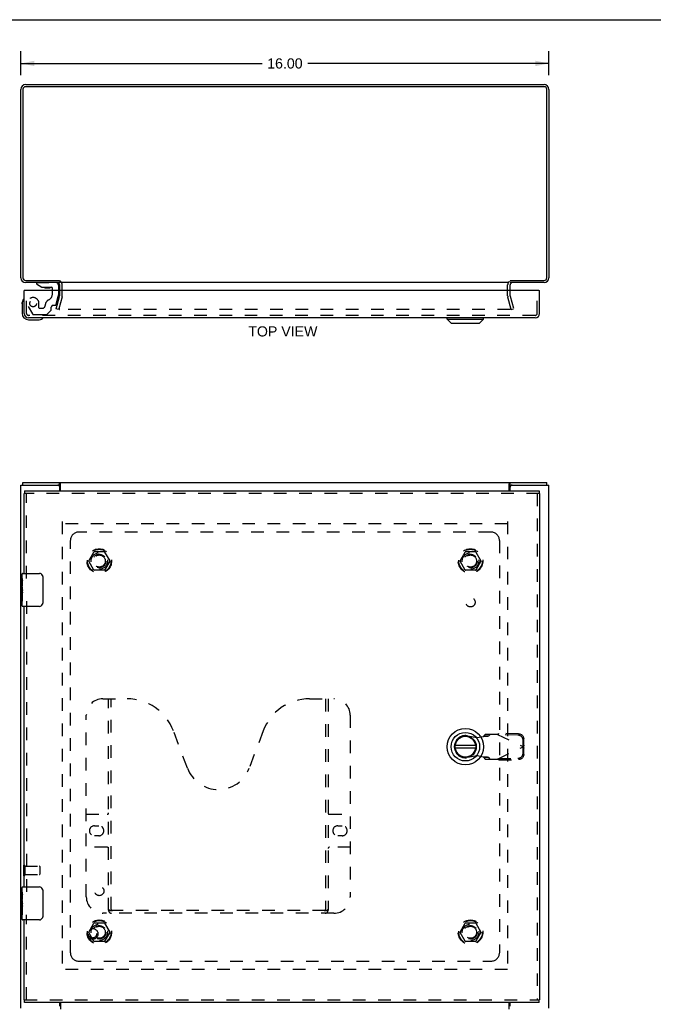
# Model space of a CAD drawing. Header units: inches. Extents: x 0 to 69.6, y 0 to 45.
# Tile 3 of 4: x 15.6 to 34.8, y 15.2 to 45. Entities that reach past the tile are written whole.
import ezdxf

# ---------------------------------------------------------------- set-up
doc = ezdxf.new("R2010")
doc.units = ezdxf.units.IN
doc.header["$LTSCALE"] = 3.827485
doc.header["$MEASUREMENT"] = 0
doc.linetypes.add('HIDDEN', pattern=[0.2, 0.1, -0.1])
doc.layers.get('0').update_dxf_attribs({"linetype": 'CONTINUOUS'})
for name, color, linetype in [('DEFAULT_2', 8, 'HIDDEN'), ('DIMENSIONS', 7, 'CONTINUOUS'), ('DOOR_ASSEMBLY', 7, 'CONTINUOUS'), ('SUBPANEL', 7, 'CONTINUOUS')]:
    doc.layers.add(name, color=color, linetype=linetype)
doc.styles.get("Standard").update_dxf_attribs({"font": 'arial.ttf'})
doc.dimstyles.new('DIMSTYLE_1', dxfattribs={"dimtxt": 0.307018, "dimasz": 0.409357, "dimexe": 0.09, "dimexo": 0.07, "dimgap": 0.0375, "dimtad": 0, "dimtih": 1, "dimtoh": 1, "dimzin": 4, "dimdsep": 46, "dimtxsty": 'Standard', "dimblk": '_FILLED', "dimblk1": '_FILLED', "dimblk2": '_FILLED', "dimcen": 0.09, "dimadec": 3, "dimazin": 1, "dimtfac": 1, "dimtdec": 3, "dimtofl": 0, "dimtmove": 0, "dimatfit": 3, "dimldrblk": '_FILLED', "dimfxl": 0, "dimtolj": 1, "dimtzin": 4, "dimarcsym": 0})

# ---------------------------------------------------------------- blocks, each defined once
blk = doc.blocks.new('_FILLED')
at = {"color": 0, "linetype": 'ByBlock'}
blk.add_solid([(0, 0), (-1, 0.2), (-1, -0.2)], dxfattribs=at)
blk = doc.blocks.new('*D1')
at = {"layer": 'DIMENSIONS', "color": 2, "linetype": 'Continuous'}
for p, q in [((15.631, 43.348), (15.631, 44.072)), ((31.631, 43.348), (31.631, 44.072)), ((15.631, 43.704), (22.941, 43.704)), ((31.631, 43.704), (24.321, 43.704))]:
    blk.add_line(p, q, dxfattribs=at)
at = {"layer": 'DIMENSIONS', "color": 2, "linetype": 'Continuous', "xscale": 0.4093567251, "yscale": 0.4093567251, "zscale": 0.4093567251, "rotation": 180}
blk.add_blockref('_FILLED', (15.631, 43.704), dxfattribs=at)
at = {"layer": 'DIMENSIONS', "color": 2, "linetype": 'Continuous', "xscale": 0.4093567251, "yscale": 0.4093567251, "zscale": 0.4093567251}
blk.add_blockref('_FILLED', (31.631, 43.704), dxfattribs=at)
at = {"layer": 'DIMENSIONS', "color": 2, "linetype": 'Continuous', "insert": (23.631, 43.857), "char_height": 0.307, "width": 1.07285, "attachment_point": 2, "line_spacing_factor": 0.9}
blk.add_mtext('16.00', dxfattribs=at)

msp = doc.modelspace()

# ---------------------------------------------------------------- linework, layer by layer
at = {"color": 7, "linetype": 'Continuous'}
for p, q in [((0, 45.029), (69.591, 45.029)), ((16.806, 37.123), (16.806, 37.062)), ((15.694, 30.925), (15.694, 31)), ((16.746, 30.925), (16.803, 30.925)), ((16.803, 30.925), (16.803, 31)), ((30.459, 30.925), (30.459, 31)), ((30.459, 30.925), (30.516, 30.925)), ((31.568, 30.925), (31.568, 31))]:
    msp.add_line(p, q, dxfattribs=at)
at = {"color": 3, "linetype": 'Continuous'}
for p, q in [((31.488, 42.999), (15.774, 42.999)), ((15.776, 43.062), (31.486, 43.062)), ((15.631, 37.207), (15.631, 42.917)), ((15.694, 42.919), (15.694, 37.205)), ((31.568, 37.205), (31.568, 42.919)), ((31.631, 42.917), (31.631, 37.207)), ((15.774, 37.125), (16.803, 37.125)), ((16.806, 37.062), (15.776, 37.062)), ((30.429, 37.062), (16.833, 37.062)), ((31.486, 37.062), (30.456, 37.062)), ((30.459, 37.125), (31.488, 37.125)), ((16.806, 36.819), (16.806, 36.992)), ((30.456, 36.819), (30.456, 36.992)), ((15.631, 15.075), (15.631, 30.925)), ((15.631, 30.925), (16.746, 30.925)), ((15.694, 31), (31.568, 31)), ((16.806, 30.75), (16.806, 30.865)), ((16.833, 30.75), (16.833, 30.956)), ((30.429, 30.75), (30.429, 30.956)), ((30.456, 30.75), (30.456, 30.865)), ((30.516, 30.925), (31.631, 30.925)), ((31.631, 15.075), (31.631, 30.925)), ((16.806, 15.135), (16.806, 15.25)), ((16.833, 15.25), (16.833, 15.043)), ((30.429, 15.043), (30.429, 15.25)), ((30.456, 15.135), (30.456, 15.25))]:
    msp.add_line(p, q, dxfattribs=at)
for points in [[(16.824, 30.972), (16.822, 30.977), (16.821, 30.979), (16.82, 30.981), (16.819, 30.983), (16.818, 30.985), (16.817, 30.987), (16.816, 30.989), (16.815, 30.991), (16.814, 30.992), (16.813, 30.994), (16.812, 30.995), (16.811, 30.996), (16.81, 30.997), (16.809, 30.998), (16.808, 30.998), (16.807, 30.999), (16.806, 30.999), (16.805, 30.999), (16.804, 31), (16.803, 31)], [(16.833, 30.956), (16.832, 30.957), (16.831, 30.959), (16.83, 30.96), (16.829, 30.962), (16.828, 30.964), (16.827, 30.966), (16.826, 30.968), (16.825, 30.97), (16.824, 30.972)], [(30.429, 30.956), (30.43, 30.957), (30.431, 30.959), (30.432, 30.96), (30.433, 30.962), (30.434, 30.964), (30.435, 30.966), (30.436, 30.968), (30.437, 30.97), (30.438, 30.972), (30.44, 30.977)], [(30.44, 30.977), (30.441, 30.979), (30.442, 30.981), (30.443, 30.983), (30.444, 30.985), (30.445, 30.987), (30.445, 30.989), (30.446, 30.991), (30.447, 30.992), (30.449, 30.994), (30.45, 30.995), (30.451, 30.996), (30.452, 30.997), (30.453, 30.998), (30.454, 30.998), (30.455, 30.999), (30.456, 30.999), (30.457, 30.999), (30.458, 31), (30.459, 31)]]:
    msp.add_lwpolyline(points, dxfattribs=at)
at = {"color": 7, "linetype": 'Continuous'}
for points in [[(16.833, 30.904), (16.832, 30.904), (16.831, 30.904), (16.83, 30.904), (16.829, 30.904), (16.828, 30.904), (16.827, 30.904), (16.826, 30.904), (16.825, 30.905), (16.824, 30.905), (16.823, 30.906), (16.822, 30.907), (16.821, 30.908), (16.82, 30.908), (16.819, 30.909), (16.818, 30.91), (16.817, 30.911), (16.816, 30.913), (16.816, 30.914), (16.815, 30.915), (16.814, 30.916), (16.813, 30.917), (16.812, 30.919), (16.811, 30.92), (16.81, 30.921), (16.809, 30.922), (16.808, 30.923), (16.807, 30.923), (16.806, 30.924), (16.805, 30.924), (16.804, 30.924), (16.804, 30.925), (16.803, 30.925)], [(30.429, 30.904), (30.43, 30.904), (30.431, 30.904), (30.432, 30.904), (30.433, 30.904), (30.434, 30.904), (30.435, 30.904), (30.436, 30.904), (30.437, 30.905), (30.438, 30.905), (30.439, 30.906), (30.44, 30.907), (30.441, 30.908), (30.442, 30.908), (30.443, 30.909), (30.444, 30.91), (30.444, 30.911), (30.445, 30.913), (30.446, 30.914), (30.447, 30.915), (30.448, 30.916), (30.449, 30.917), (30.45, 30.919), (30.451, 30.92), (30.452, 30.921), (30.453, 30.922), (30.454, 30.923), (30.455, 30.923), (30.456, 30.924), (30.456, 30.924), (30.457, 30.924), (30.458, 30.925), (30.459, 30.925)]]:
    msp.add_lwpolyline(points, dxfattribs=at)
at = {"color": 3, "linetype": 'Continuous'}
for centre, radius, start, end in [((15.776, 42.917), 0.145, 90, 180), ((15.774, 42.919), 0.08, 90, 180), ((31.486, 42.917), 0.145, 0, 90), ((31.488, 42.919), 0.08, 0, 90), ((15.776, 37.207), 0.145, 180, 270), ((15.774, 37.205), 0.08, 180, 270), ((16.736, 36.992), 0.07, 0, 84.4578), ((30.526, 36.992), 0.07, 95.5421, 180), ((31.486, 37.207), 0.145, 270, 360), ((31.488, 37.205), 0.08, 270, 360), ((16.746, 30.865), 0.06, 0, 90), ((30.516, 30.865), 0.06, 90, 180)]:
    msp.add_arc(centre, radius, start, end, dxfattribs=at)
at = {"layer": 'DEFAULT_2', "color": 8, "linetype": 'HIDDEN'}
for p, q in [((16.806, 36.663), (16.806, 36.819)), ((16.881, 36.663), (16.881, 36.992)), ((30.381, 36.663), (30.381, 36.992)), ((30.456, 36.663), (30.456, 36.819)), ((16.702, 36.269), (16.805, 36.653)), ((16.877, 36.633), (16.774, 36.249)), ((30.488, 36.249), (30.385, 36.633)), ((30.457, 36.653), (30.56, 36.269)), ((16.774, 36.249), (16.702, 36.269)), ((30.456, 36.249), (16.805, 36.249)), ((30.488, 36.249), (30.56, 36.269)), ((16.881, 29.825), (16.881, 16.175)), ((30.379, 29.75), (16.883, 29.75)), ((30.381, 29.825), (30.381, 16.175)), ((17.688, 28.63), (17.843, 28.897)), ((18.16, 28.902), (17.851, 28.902)), ((18.169, 28.897), (18.323, 28.63)), ((28.938, 28.63), (29.093, 28.897)), ((29.41, 28.902), (29.101, 28.902)), ((29.419, 28.897), (29.573, 28.63)), ((17.843, 28.352), (17.688, 28.62)), ((18.16, 28.347), (17.851, 28.347)), ((18.323, 28.62), (18.169, 28.352)), ((29.093, 28.352), (28.938, 28.62)), ((29.41, 28.347), (29.101, 28.347)), ((29.573, 28.62), (29.419, 28.352)), ((15.706, 19.392), (15.706, 19.108)), ((15.749, 19.392), (15.749, 19.108)), ((15.749, 19.374), (16.196, 19.374)), ((15.749, 19.126), (16.196, 19.126)), ((16.206, 19.364), (16.206, 19.136)), ((17.688, 17.38), (17.843, 17.647)), ((18.16, 17.652), (17.851, 17.652)), ((18.169, 17.647), (18.323, 17.38)), ((28.938, 17.38), (29.093, 17.647)), ((29.41, 17.652), (29.101, 17.652)), ((29.419, 17.647), (29.573, 17.38)), ((17.843, 17.102), (17.688, 17.37)), ((18.323, 17.37), (18.169, 17.102)), ((29.093, 17.102), (28.938, 17.37)), ((29.573, 17.37), (29.419, 17.102)), ((18.16, 17.097), (17.851, 17.097)), ((29.41, 17.097), (29.101, 17.097)), ((30.379, 16.25), (16.883, 16.25))]:
    msp.add_line(p, q, dxfattribs=at)
for points in [[(16.786, 36.273), (16.786, 36.272), (16.786, 36.27), (16.785, 36.268)], [(16.785, 36.268), (16.786, 36.267), (16.786, 36.265), (16.786, 36.264), (16.787, 36.262), (16.787, 36.261), (16.788, 36.259), (16.789, 36.258), (16.79, 36.257), (16.791, 36.255), (16.792, 36.254), (16.793, 36.253), (16.795, 36.252), (16.796, 36.251), (16.797, 36.251)], [(16.805, 36.249), (16.804, 36.249), (16.802, 36.249), (16.801, 36.25), (16.799, 36.25), (16.797, 36.251)], [(30.476, 36.268), (30.476, 36.267), (30.476, 36.265), (30.476, 36.264), (30.475, 36.262), (30.475, 36.261), (30.474, 36.259), (30.473, 36.258), (30.472, 36.257), (30.471, 36.255), (30.47, 36.254), (30.469, 36.253), (30.467, 36.252), (30.466, 36.251), (30.464, 36.251), (30.463, 36.25), (30.461, 36.25), (30.46, 36.249), (30.458, 36.249), (30.456, 36.249)], [(30.476, 36.273), (30.476, 36.272), (30.476, 36.27), (30.476, 36.268)]]:
    msp.add_lwpolyline(points, dxfattribs=at)
for centre, radius in [((18.006, 28.625), 0.372), ((18.006, 28.625), 0.356), ((29.256, 28.625), 0.372), ((29.256, 28.625), 0.356), ((18.006, 28.625), 0.204), ((18.006, 28.625), 0.183), ((29.256, 28.625), 0.204), ((29.256, 28.625), 0.183), ((18.006, 17.375), 0.372), ((18.006, 17.375), 0.356), ((29.256, 17.375), 0.372), ((29.256, 17.375), 0.356), ((18.006, 17.375), 0.204), ((18.006, 17.375), 0.183), ((29.256, 17.375), 0.204), ((29.256, 17.375), 0.183)]:
    msp.add_circle(centre, radius, dxfattribs=at)
for centre, radius, start, end in [((16.736, 36.992), 0.145, 0, 51.2451), ((30.526, 36.992), 0.145, 128.7549, 180), ((16.766, 36.663), 0.04, 345, 360), ((16.766, 36.663), 0.115, 345, 360), ((30.496, 36.663), 0.115, 180, 195), ((30.496, 36.663), 0.04, 180, 195), ((17.851, 28.892), 0.01, 90.0113, 149.988), ((18.16, 28.892), 0.01, 30.0108, 89.9876), ((29.101, 28.892), 0.01, 90.0113, 149.988), ((29.41, 28.892), 0.01, 30.0108, 89.9876), ((17.697, 28.625), 0.01, 150.0117, 209.9873), ((17.851, 28.357), 0.01, 210.0108, 269.9876), ((18.16, 28.357), 0.01, 270.0113, 329.988), ((18.315, 28.625), 0.01, 330.0117, 29.9873), ((28.947, 28.625), 0.01, 150.0117, 209.9873), ((29.101, 28.357), 0.01, 210.0108, 269.9876), ((29.41, 28.357), 0.01, 270.0113, 329.988), ((29.565, 28.625), 0.01, 330.0117, 29.9873), ((15.727, 19.392), 0.0215, 0, 180), ((15.727, 19.108), 0.0215, 180, 360), ((16.196, 19.364), 0.01, 0, 90), ((16.196, 19.136), 0.01, 270, 360), ((17.851, 17.642), 0.01, 90.0113, 149.988), ((18.16, 17.642), 0.01, 30.0108, 89.9876), ((29.101, 17.642), 0.01, 90.0113, 149.988), ((29.41, 17.642), 0.01, 30.0108, 89.9876), ((17.697, 17.375), 0.01, 150.0117, 209.9873), ((18.315, 17.375), 0.01, 330.0117, 29.9873), ((28.947, 17.375), 0.01, 150.0117, 209.9873), ((29.565, 17.375), 0.01, 330.0117, 29.9873), ((17.851, 17.107), 0.01, 210.0108, 269.9876), ((18.16, 17.107), 0.01, 270.0113, 329.988), ((29.101, 17.107), 0.01, 210.0108, 269.9876), ((29.41, 17.107), 0.01, 270.0113, 329.988)]:
    msp.add_arc(centre, radius, start, end, dxfattribs=at)
at = {"layer": 'DOOR_ASSEMBLY', "color": 7, "linetype": 'Continuous'}
for p, q in [((16.099, 37.062), (16.099, 37.022)), ((16.099, 37.022), (16.27, 36.924)), ((15.754, 36.819), (15.726, 36.819)), ((16.27, 36.924), (16.552, 36.924)), ((16.364, 36.907), (16.504, 36.907)), ((16.584, 36.819), (16.584, 36.892)), ((16.769, 36.983), (16.769, 36.819)), ((31.323, 36.819), (31.351, 36.819)), ((15.666, 36.423), (15.669, 36.461)), ((15.666, 36.423), (15.666, 36.134)), ((15.866, 35.934), (16.155, 35.934)), ((16.284, 35.979), (16.288, 35.98)), ((16.288, 35.98), (16.289, 35.98)), ((28.549, 35.954), (28.549, 35.994)), ((28.549, 35.954), (29.652, 35.954)), ((28.667, 35.836), (28.549, 35.954)), ((28.667, 35.836), (29.533, 35.836)), ((29.533, 35.836), (29.652, 35.954)), ((29.652, 35.954), (29.652, 35.994)), ((15.739, 30.75), (15.739, 30.675)), ((31.338, 30.75), (31.338, 30.675)), ((15.726, 30.675), (15.739, 30.675)), ((31.351, 30.675), (31.338, 30.675)), ((15.666, 28.091), (15.666, 28.235)), ((15.666, 28.012), (15.666, 28.087)), ((15.681, 28.25), (16.191, 28.25)), ((16.291, 28.15), (16.291, 27.35)), ((15.675, 28.033), (15.666, 28.033)), ((15.666, 28.001), (15.666, 28.012)), ((15.666, 27.865), (15.666, 28.001)), ((15.666, 27.835), (15.666, 27.865)), ((15.666, 27.865), (15.676, 27.865)), ((15.669, 27.802), (15.666, 27.802)), ((15.676, 27.865), (15.676, 28.022)), ((15.666, 27.67), (15.675, 27.67)), ((15.666, 27.634), (15.676, 27.634)), ((15.666, 27.404), (15.666, 27.571)), ((15.666, 27.571), (15.676, 27.571)), ((15.676, 27.681), (15.676, 27.734)), ((15.676, 27.404), (15.676, 27.634)), ((15.666, 27.265), (15.666, 27.404)), ((15.666, 27.404), (15.676, 27.404)), ((16.191, 27.25), (15.681, 27.25)), ((29.413, 23.038), (28.788, 23.038)), ((28.788, 22.96), (29.413, 22.96)), ((15.666, 18.591), (15.666, 18.735)), ((15.666, 18.512), (15.666, 18.587)), ((15.675, 18.533), (15.666, 18.533)), ((15.666, 18.501), (15.666, 18.512)), ((15.666, 18.365), (15.666, 18.501)), ((15.676, 18.365), (15.676, 18.522)), ((15.681, 18.75), (16.191, 18.75)), ((16.291, 18.65), (16.291, 17.85)), ((15.666, 18.335), (15.666, 18.365)), ((15.666, 18.365), (15.676, 18.365)), ((15.666, 18.226), (15.666, 18.332)), ((15.669, 18.302), (15.666, 18.302)), ((15.666, 18.211), (15.666, 18.226)), ((15.676, 18.181), (15.676, 18.234)), ((15.666, 18.17), (15.675, 18.17)), ((15.666, 18.134), (15.676, 18.134)), ((15.666, 17.904), (15.666, 18.071)), ((15.666, 18.071), (15.676, 18.071)), ((15.666, 17.765), (15.666, 17.904)), ((15.666, 17.904), (15.676, 17.904)), ((15.676, 17.904), (15.676, 18.134)), ((16.191, 17.75), (15.681, 17.75)), ((15.726, 15.325), (15.739, 15.325)), ((15.739, 15.25), (15.739, 15.325)), ((31.351, 15.325), (31.338, 15.325)), ((31.338, 15.25), (31.338, 15.325))]:
    msp.add_line(p, q, dxfattribs=at)
at = {"layer": 'DOOR_ASSEMBLY', "color": 8, "linetype": 'HIDDEN'}
for p, q in [((16.099, 37.062), (16.69, 37.062)), ((15.801, 36.129), (15.801, 36.819)), ((16.584, 36.711), (16.584, 36.819)), ((16.769, 36.819), (16.769, 36.688)), ((31.276, 36.129), (31.276, 36.819)), ((16.178, 36.298), (16.178, 36.432)), ((16.695, 36.396), (16.764, 36.656)), ((15.847, 36.343), (15.978, 36.117)), ((16.194, 36.283), (16.277, 36.283)), ((16.548, 36.23), (16.426, 36.109)), ((16.552, 36.241), (16.552, 36.314)), ((16.665, 36.373), (16.611, 36.373)), ((31.216, 36.069), (15.861, 36.069)), ((16.012, 36.097), (16.398, 36.097)), ((31.338, 30.675), (15.739, 30.675)), ((15.801, 28.095), (15.801, 30.675)), ((31.276, 30.675), (31.276, 15.325)), ((15.801, 27.405), (15.801, 18.595)), ((18.113, 24.45), (18.85, 24.45)), ((18.288, 18.04), (18.288, 24.45)), ((18.368, 18.07), (18.368, 24.45)), ((24.377, 24.45), (25.113, 24.45)), ((24.858, 24.45), (24.858, 18.07)), ((24.938, 24.45), (24.938, 18.04)), ((17.613, 18.45), (17.613, 23.95)), ((25.613, 23.95), (25.613, 18.45)), ((20.677, 22.349), (20.254, 23.476)), ((22.973, 23.476), (22.55, 22.349)), ((29.16, 23.328), (29.455, 23.275)), ((29.455, 23.275), (29.652, 23.312)), ((29.697, 23.373), (29.655, 23.327)), ((29.655, 23.327), (29.811, 23.327)), ((30.071, 23.373), (29.697, 23.373)), ((29.811, 23.327), (29.852, 23.373)), ((30.071, 23.373), (30.858, 22.999)), ((30.099, 23.36), (30.119, 23.401)), ((30.69, 23.35), (30.099, 23.36)), ((30.709, 23.391), (30.119, 23.401)), ((30.071, 22.625), (30.858, 22.999)), ((30.852, 23.002), (30.848, 23.195)), ((30.848, 22.803), (30.852, 22.996)), ((30.872, 23.044), (30.852, 23.002)), ((30.852, 22.996), (30.872, 22.954)), ((30.863, 23.014), (30.858, 22.999)), ((30.872, 23.044), (30.868, 23.237)), ((29.455, 22.723), (29.16, 22.67)), ((29.652, 22.686), (29.455, 22.723)), ((30.868, 22.761), (30.872, 22.954)), ((29.811, 22.671), (29.655, 22.671)), ((29.655, 22.671), (29.697, 22.625)), ((29.697, 22.625), (30.071, 22.625)), ((29.852, 22.625), (29.811, 22.671)), ((30.099, 22.638), (30.69, 22.649)), ((30.119, 22.597), (30.099, 22.638)), ((30.119, 22.597), (30.709, 22.607)), ((17.613, 20.95), (18.248, 20.95)), ((24.978, 20.95), (25.613, 20.95)), ((17.857, 20.6), (17.994, 20.6)), ((25.232, 20.6), (25.369, 20.6)), ((17.994, 20.3), (17.857, 20.3)), ((25.369, 20.3), (25.232, 20.3)), ((18.248, 19.95), (17.613, 19.95)), ((25.613, 19.95), (24.978, 19.95)), ((15.801, 15.325), (15.801, 17.905)), ((25.113, 17.95), (18.113, 17.95)), ((24.855, 18.03), (18.372, 18.03)), ((15.739, 15.325), (31.338, 15.325))]:
    msp.add_line(p, q, dxfattribs=at)
at = {"layer": 'DOOR_ASSEMBLY', "color": 3, "linetype": 'Continuous'}
for p, q in [((15.726, 36.129), (15.726, 36.819)), ((31.323, 36.819), (15.754, 36.819)), ((31.351, 36.129), (31.351, 36.819)), ((31.216, 35.994), (15.861, 35.994)), ((15.739, 30.75), (31.338, 30.75)), ((15.726, 28.25), (15.726, 30.675)), ((31.351, 30.675), (31.351, 15.325)), ((15.726, 18.75), (15.726, 27.25)), ((15.726, 15.325), (15.726, 17.75)), ((31.338, 15.25), (15.739, 15.25))]:
    msp.add_line(p, q, dxfattribs=at)
at = {"layer": 'DOOR_ASSEMBLY', "color": 7, "linetype": 'Continuous'}
for points in [[(15.713, 36.559), (15.713, 36.558), (15.712, 36.558), (15.712, 36.557), (15.712, 36.556), (15.711, 36.552)], [(16.289, 35.98), (16.291, 35.98), (16.291, 35.98)], [(15.666, 28.091), (15.666, 28.087), (15.667, 28.083), (15.668, 28.078), (15.669, 28.072), (15.67, 28.065), (15.671, 28.057), (15.673, 28.049), (15.674, 28.04), (15.675, 28.031), (15.676, 28.022)], [(16.284, 28.186), (16.286, 28.18), (16.288, 28.174), (16.289, 28.168), (16.29, 28.162), (16.291, 28.156), (16.291, 28.15)], [(15.666, 27.835), (15.666, 27.828), (15.667, 27.82), (15.668, 27.812), (15.669, 27.803), (15.67, 27.794), (15.671, 27.785), (15.672, 27.776), (15.673, 27.767), (15.674, 27.758), (15.675, 27.75), (15.675, 27.742), (15.676, 27.734)], [(15.666, 27.571), (15.666, 27.695), (15.666, 27.698), (15.666, 27.832)], [(15.676, 27.681), (15.676, 27.675), (15.675, 27.669), (15.675, 27.663), (15.674, 27.657), (15.673, 27.651), (15.673, 27.645)], [(16.291, 27.35), (16.291, 27.343), (16.29, 27.337), (16.289, 27.331), (16.288, 27.325), (16.286, 27.319), (16.284, 27.313)], [(15.666, 18.591), (15.666, 18.587), (15.667, 18.583), (15.668, 18.578), (15.669, 18.572), (15.67, 18.565), (15.671, 18.557), (15.673, 18.549), (15.674, 18.54), (15.675, 18.531), (15.676, 18.522)], [(16.284, 18.686), (16.286, 18.68), (16.288, 18.674), (16.289, 18.668), (16.29, 18.662), (16.291, 18.656), (16.291, 18.65)], [(15.666, 18.335), (15.666, 18.328), (15.667, 18.32), (15.668, 18.312), (15.669, 18.303), (15.67, 18.294), (15.671, 18.285), (15.672, 18.276), (15.673, 18.267), (15.674, 18.258), (15.675, 18.25), (15.675, 18.242), (15.676, 18.234)], [(15.666, 18.071), (15.666, 18.195), (15.666, 18.198), (15.666, 18.211)], [(15.676, 18.181), (15.676, 18.175), (15.675, 18.169), (15.675, 18.163), (15.674, 18.157), (15.673, 18.151), (15.673, 18.145)], [(16.291, 17.85), (16.291, 17.843), (16.29, 17.837), (16.289, 17.831), (16.288, 17.825), (16.286, 17.819), (16.284, 17.813)]]:
    msp.add_lwpolyline(points, dxfattribs=at)
at = {"layer": 'DOOR_ASSEMBLY', "color": 8, "linetype": 'HIDDEN'}
for points in [[(29.652, 23.312), (29.668, 23.314), (29.684, 23.315), (29.699, 23.316), (29.714, 23.317), (29.729, 23.318), (29.742, 23.319), (29.755, 23.32), (29.767, 23.321), (29.778, 23.322), (29.787, 23.323), (29.795, 23.324), (29.802, 23.325), (29.807, 23.326), (29.811, 23.327)], [(29.655, 23.327), (29.655, 23.325), (29.655, 23.322), (29.654, 23.32), (29.653, 23.317), (29.652, 23.315), (29.652, 23.312)], [(30.071, 23.373), (30.079, 23.378), (30.087, 23.383), (30.095, 23.387), (30.103, 23.392), (30.111, 23.397), (30.119, 23.401)], [(30.848, 23.195), (30.847, 23.21), (30.845, 23.225), (30.841, 23.239), (30.835, 23.253), (30.829, 23.267), (30.821, 23.28), (30.811, 23.292), (30.801, 23.303), (30.789, 23.313), (30.777, 23.322), (30.764, 23.33), (30.75, 23.337), (30.735, 23.342), (30.72, 23.346), (30.705, 23.349), (30.69, 23.35)], [(30.709, 23.391), (30.725, 23.39), (30.74, 23.388), (30.755, 23.384), (30.769, 23.379), (30.783, 23.372), (30.797, 23.364), (30.809, 23.355), (30.821, 23.345), (30.831, 23.334), (30.84, 23.321), (30.848, 23.309), (30.855, 23.295), (30.861, 23.281), (30.865, 23.266), (30.867, 23.252), (30.868, 23.237)], [(30.858, 22.999), (30.863, 22.984), (30.865, 22.977), (30.867, 22.969), (30.869, 22.962), (30.872, 22.954)], [(30.872, 23.044), (30.869, 23.036), (30.867, 23.029), (30.865, 23.022), (30.863, 23.014)], [(29.811, 22.671), (29.807, 22.672), (29.802, 22.673), (29.795, 22.674), (29.787, 22.675), (29.778, 22.676), (29.767, 22.677), (29.755, 22.678), (29.742, 22.679), (29.729, 22.68), (29.714, 22.681), (29.699, 22.682), (29.684, 22.684), (29.668, 22.685), (29.652, 22.686)], [(29.652, 22.686), (29.652, 22.683), (29.653, 22.681), (29.654, 22.678), (29.655, 22.676), (29.655, 22.674), (29.655, 22.671)], [(30.69, 22.649), (30.705, 22.65), (30.72, 22.652), (30.735, 22.656), (30.75, 22.661), (30.764, 22.668), (30.777, 22.676), (30.789, 22.685), (30.801, 22.695), (30.811, 22.706), (30.821, 22.718), (30.829, 22.731), (30.835, 22.745), (30.841, 22.759), (30.845, 22.773), (30.847, 22.788), (30.848, 22.803)], [(30.868, 22.761), (30.867, 22.746), (30.865, 22.732), (30.861, 22.717), (30.855, 22.703), (30.848, 22.69), (30.84, 22.677), (30.831, 22.665), (30.821, 22.653), (30.809, 22.643), (30.797, 22.634), (30.783, 22.626), (30.769, 22.62), (30.755, 22.614), (30.74, 22.61), (30.725, 22.608), (30.709, 22.607)], [(30.119, 22.597), (30.111, 22.601), (30.103, 22.606), (30.095, 22.611), (30.087, 22.615), (30.079, 22.62), (30.071, 22.625)], [(18.278, 18.07), (18.291, 18.061), (18.303, 18.054), (18.315, 18.047), (18.327, 18.041), (18.338, 18.036), (18.35, 18.033), (18.361, 18.03), (18.372, 18.03)], [(24.855, 18.03), (24.866, 18.03), (24.877, 18.033), (24.888, 18.036), (24.9, 18.041), (24.912, 18.047), (24.924, 18.054), (24.936, 18.061), (24.948, 18.07)]]:
    msp.add_lwpolyline(points, dxfattribs=at)
for centre, radius in [((16.001, 36.432), 0.102), ((17.801, 17.325), 0.164), ((17.801, 17.325), 0.124)]:
    msp.add_circle(centre, radius, dxfattribs=at)
at = {"layer": 'DOOR_ASSEMBLY', "color": 7, "linetype": 'Continuous'}
for radius in [0.551, 0.433, 0.329, 0.317]:
    msp.add_circle((29.1, 22.999), radius, dxfattribs=at)
for centre, radius, start, end in [((16.69, 36.983), 0.0787, 0, 90), ((16.364, 36.997), 0.09, 234.5318, 270), ((16.504, 36.997), 0.09, 270, 305.2253), ((16.552, 36.892), 0.0317, 0, 90), ((15.916, 36.423), 0.25, 149.1101, 180), ((15.714, 36.544), 0.015, 96.3796, 149.1101), ((15.711, 36.544), 0.015, 0, 83.6204), ((15.866, 36.134), 0.2, 180, 270), ((16.155, 36.184), 0.25, 270, 300.8899), ((16.276, 35.979), 0.015, 6.3796, 90), ((16.276, 35.982), 0.015, 300.8899, 353.6204), ((15.681, 28.235), 0.015, 90, 180), ((16.191, 28.15), 0.1, 21.1999, 90), ((15.681, 27.265), 0.015, 180, 270), ((16.191, 27.35), 0.1, 270, 338.8001), ((29.1, 22.999), 0.315, 10.0787, 349.9213), ((15.681, 18.735), 0.015, 90, 180), ((16.191, 18.65), 0.1, 21.1999, 90), ((15.681, 17.765), 0.015, 180, 270), ((16.191, 17.85), 0.1, 270, 338.8001)]:
    msp.add_arc(centre, radius, start, end, dxfattribs=at)
at = {"layer": 'DOOR_ASSEMBLY', "color": 8, "linetype": 'HIDDEN'}
for centre, radius, start, end in [((16.396, 36.711), 0.188, 294.7322, 360), ((16.001, 36.432), 0.177, 0, 210), ((16.552, 36.373), 0.185, 114.7322, 180), ((16.644, 36.688), 0.125, 345, 360), ((15.861, 36.129), 0.06, 180, 270), ((16.012, 36.137), 0.04, 210, 270), ((16.194, 36.298), 0.0156, 180, 270), ((16.277, 36.373), 0.09, 270, 360), ((16.398, 36.137), 0.04, 270, 315), ((16.536, 36.241), 0.0156, 315, 360), ((16.611, 36.314), 0.0591, 90, 180), ((16.665, 36.404), 0.0312, 270, 345), ((31.216, 36.129), 0.06, 270, 360), ((18.113, 23.95), 0.5, 90, 180), ((18.85, 22.95), 1.5, 20.5519, 90), ((24.377, 22.95), 1.5, 90, 159.4481), ((25.113, 23.95), 0.5, 0, 90), ((29.1, 22.999), 0.335, 79.673, 280.327), ((21.613, 22.7), 1, 200.5519, 339.4481), ((18.248, 20.99), 0.04, 270, 360), ((24.978, 20.99), 0.04, 180, 270), ((17.857, 20.45), 0.15, 90, 270), ((17.994, 20.45), 0.15, 270, 90), ((25.232, 20.45), 0.15, 90, 270), ((25.369, 20.45), 0.15, 270, 90), ((18.248, 19.91), 0.04, 0, 90), ((24.978, 19.91), 0.04, 90, 180), ((18.113, 18.45), 0.5, 180, 270), ((25.113, 18.45), 0.5, 270, 360), ((18.378, 18.04), 0.09, 180, 270), ((18.408, 18.07), 0.04, 180, 270), ((24.818, 18.07), 0.04, 270, 360), ((24.848, 18.04), 0.09, 270, 360)]:
    msp.add_arc(centre, radius, start, end, dxfattribs=at)
at = {"layer": 'DOOR_ASSEMBLY', "color": 3, "linetype": 'Continuous'}
for centre, start, end in [((15.861, 36.129), 180, 270), ((31.216, 36.129), 270, 360)]:
    msp.add_arc(centre, 0.135, start, end, dxfattribs=at)
at = {"layer": 'DOOR_ASSEMBLY', "color": 7, "linetype": 'Continuous'}
for centre, start_param, end_param in [((15.866, 27.668), 3.141593, 3.403409), ((15.866, 18.168), -3.141593, -2.879776)]:
    msp.add_ellipse(centre, major_axis=(0.2, 0), ratio=0.432808, start_param=start_param, end_param=end_param, dxfattribs=at)
at = {"layer": 'SUBPANEL', "color": 8, "linetype": 'HIDDEN'}
for p, q in [((17.131, 16.75), (17.131, 29.25)), ((29.881, 29.5), (17.381, 29.5)), ((30.131, 29.25), (30.131, 16.75)), ((17.381, 16.5), (29.881, 16.5))]:
    msp.add_line(p, q, dxfattribs=at)
for centre, radius in [((18.006, 28.625), 0.25), ((29.256, 28.625), 0.25), ((29.256, 27.375), 0.141), ((18.006, 18.625), 0.141), ((18.006, 17.375), 0.25), ((29.256, 17.375), 0.25)]:
    msp.add_circle(centre, radius, dxfattribs=at)
for centre, start, end in [((17.381, 29.25), 90, 180), ((29.881, 29.25), 0, 90), ((17.381, 16.75), 180, 270), ((29.881, 16.75), 270, 360)]:
    msp.add_arc(centre, 0.25, start, end, dxfattribs=at)

# ---------------------------------------------------------------- texts
at = {"layer": 'DIMENSIONS', "color": 2, "linetype": 'Continuous', "insert": (23.569, 35.737), "char_height": 0.307, "width": 2.09206, "attachment_point": 2, "line_spacing_factor": 0.9}
msp.add_mtext('TOP VIEW', dxfattribs=at)

# ---------------------------------------------------------------- dimensions: what is measured, and where the dimension line sits
at = {"layer": 'DIMENSIONS', "color": 2, "linetype": 'Continuous'}
dim = msp.add_linear_dim(base=(31.631, 43.704), p1=(15.631, 44.142), p2=(31.631, 44.142), dimstyle='DIMSTYLE_1', dxfattribs=at)
dim.commit()
dim.dimension.update_dxf_attribs({"geometry": '*D1', "text_midpoint": (23.644, 43.702), "dimtype": 160})

doc.saveas('drawing.dxf')
